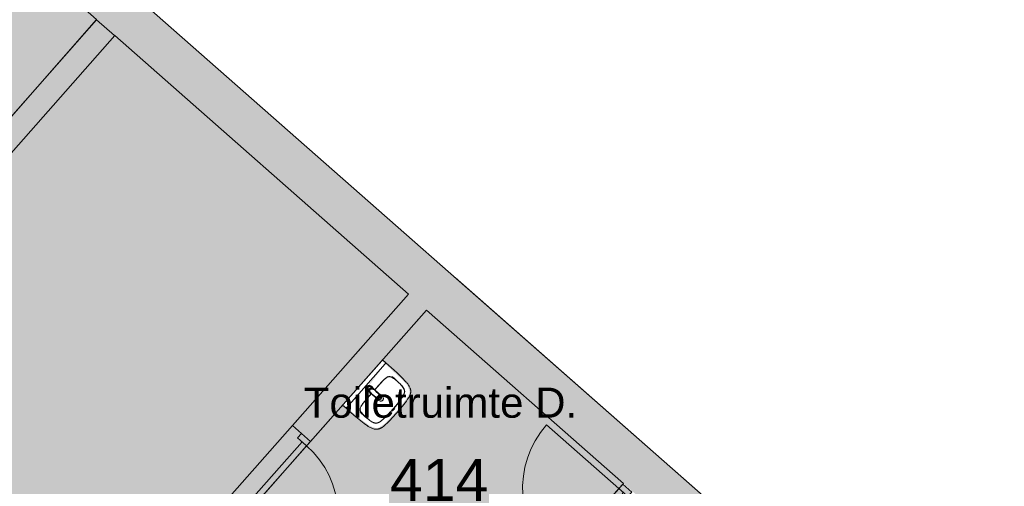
# Model space of a CAD drawing. Header units: millimetres. Extents: x 1989 to 88729, y 4659 to 113498.
# Tile 105 of 107: x 60547 to 68722, y 100117 to 103993. Entities that reach past the tile are written whole.
import ezdxf

# ---------------------------------------------------------------- set-up
doc = ezdxf.new("R2010")
doc.units = ezdxf.units.MM
for name, color, linetype, lineweight in [('A--A2__Ruwbouw', 8, 'Continuous', 9), ('A--AR9__AlgVoorz', 1, 'Continuous', 9), ('A--L$01A__Algemeen', 7, 'Continuous', 9), ('A--L22__Binnenwanden', 2, 'Continuous', 9), ('A--L23__Vloeren', 3, 'Continuous', 9), ('A--L3__Afbouw', 2, 'Continuous', 9), ('A--L74__VasteSanitaireVoorz', 1, 'Continuous', 9), ('A--LR9__AlgVoorz', 7, 'Continuous', 9), ('A--TR9__AlgVoorz', 1, 'Continuous', 13)]:
    doc.layers.add(name, color=color, linetype=linetype, lineweight=lineweight)
doc.styles.add('Arial_5', font='arial.ttf', dxfattribs={"height": 350})
doc.styles.add('Arial_6', font='arial.ttf', dxfattribs={"height": 250})

# ---------------------------------------------------------------- blocks, each defined once
blk = doc.blocks.new('32_DO_WB_vo deur enkel1 - vo 2-1766223-DO-Begane grond - Nieuwe situatie Kitchen equipment')
at = {"layer": 'A--L3__Afbouw'}
h = blk.add_hatch(color=9, dxfattribs=at)
h.paths.add_polyline_path([(-330, -50), (-280, -50), (-280, 50), (-330, 50), (-330, -47.4)])
h.paths.add_polyline_path([(520, -50), (570, -50), (570, 50), (520, 50), (520, 0)])
blk.add_hatch(color=9, dxfattribs=at).paths.add_polyline_path([(-280, 0), (520, 0.1), (520, 50), (-280, 50)])
at = {"layer": 'A--L$01A__Algemeen'}
blk.add_line((520, 50), (520, 850), dxfattribs=at)
blk.add_arc((520, 50), 800, 90, 180, dxfattribs=at)
at = {"layer": 'A--L3__Afbouw'}
for p, q in [((-280, 50), (-330, 50)), ((-330, 50), (-330, -50)), ((520, 50), (-280, 50)), ((-280, 50), (-280, 0)), ((-280, -50), (-280, 50)), ((520, 0), (520, 50)), ((570, 50), (520, 50)), ((520, 50), (520, -50)), ((570, -50), (570, 50)), ((-330, -50), (-280, -50)), ((-280, 0), (520, 0)), ((520, -50), (570, -50))]:
    blk.add_line(p, q, dxfattribs=at)
blk = doc.blocks.new('32_DO_WB_vo deur enkel1 - vo 2-1929187-DO-Begane grond - Nieuwe situatie Kitchen equipment')
at = {"layer": 'A--L3__Afbouw'}
h = blk.add_hatch(color=9, dxfattribs=at)
h.paths.add_polyline_path([(560, 100), (510, 100), (510, 0), (560, 0), (560, 94)])
h.paths.add_polyline_path([(-270, 100), (-320, 100), (-320, 0), (-270, 0), (-270, 64.2)])
blk.add_hatch(color=9, dxfattribs=at).paths.add_polyline_path([(510, 100), (-270, 100), (-270, 50), (510, 50)])
at = {"layer": 'A--L$01A__Algemeen'}
blk.add_line((510, 100), (510, 880), dxfattribs=at)
blk.add_arc((510, 100), 780, 90, 180, dxfattribs=at)
at = {"layer": 'A--L3__Afbouw'}
for p, q in [((-270, 100), (-320, 100)), ((-320, 100), (-320, 0)), ((510, 100), (-270, 100)), ((-270, 100), (-270, 50)), ((-270, 0), (-270, 100)), ((510, 50), (510, 100)), ((560, 100), (510, 100)), ((510, 100), (510, 0)), ((560, 0), (560, 100)), ((-320, 0), (-270, 0)), ((-270, 50), (510, 50)), ((510, 0), (560, 0))]:
    blk.add_line(p, q, dxfattribs=at)
blk = doc.blocks.new('74_PF_wastafel 50x38_sphinx300_un - 74_PF_wastafel 50x38_sphinx300_un-V19-DO-Begane grond - Nieuwe situatie Kitchen equipment')
at = {"layer": 'A--L74__VasteSanitaireVoorz'}
for p, q in [((242.8, 0), (247.2, 0)), ((247.2, 0), (250, 0)), ((-250, 0), (-250, -37.5)), ((-242, 0), (-250, 0)), ((-250, 0), (-247.2, 0)), ((-250, -37.5), (-250, -129)), ((-250, -37.5), (-241, -37.5)), ((-250, -37.5), (-242, -37.5)), ((-247.2, 0), (-242.8, 0)), ((242, 0), (-242, 0)), ((-242, -37.5), (242, -37.5)), ((250, 0), (242, 0)), ((242, -37.5), (250, -37.5)), ((250, -37.5), (250, 0)), ((250, -129), (250, -37.5)), ((-124.1, -117.2), (-20.7, -115.6)), ((21.7, -115.1), (124.1, -117.2))]:
    blk.add_line(p, q, dxfattribs=at)
at = {"layer": 'A--L74__VasteSanitaireVoorz', "lineweight": 25}
for p, q in [((-21, -99.7), (-23.8, -77.6)), ((23.8, -77.6), (21, -99.7)), ((-23, -98.5), (-23, -107.4)), ((-23, -98.5), (-21.6, -106)), ((-20, -98.6), (-23, -98.5)), ((-21.8, -114.8), (-15.5, -173.4)), ((-20.6, -115.7), (-21, -99.6)), ((-20.8, -101.2), (-20.6, -115.7)), ((-20.5, -126.4), (-19.8, -183.7)), ((15.5, -173.4), (21.8, -114.8)), ((19.7, -183.7), (20.4, -126.7)), ((23, -98.5), (20, -98.6)), ((21, -99.6), (20.6, -114.9)), ((20.6, -114.9), (20.8, -101.2)), ((23, -107.4), (23, -98.5)), ((-15.2, -173.4), (-15.5, -173.4)), ((-15.3, -173.4), (-15.5, -173.4)), ((-15.5, -173.4), (-15.2, -173.4)), ((-15.3, -173.4), (0, -173.4)), ((-15.2, -173.4), (15.2, -173.4)), ((0, -173.4), (15.3, -173.4)), ((15.5, -173.4), (15.2, -173.4)), ((15.2, -173.4), (15.5, -173.4)), ((15.5, -173.4), (15.3, -173.4))]:
    blk.add_line(p, q, dxfattribs=at)
at = {"layer": 'A--L74__VasteSanitaireVoorz', "flags": 128}
for points in [[(250, -37.5), (249.7, -37.5), (248.8, -37.5), (247.4, -37.5), (245.5, -37.5), (243.3, -37.5), (241, -37.5)], [(-250, -129), (-248.9, -182.6), (-245.7, -236.1), (-242.7, -269.1)], [(-197.2, -187.1), (-196.5, -177.3), (-195.4, -167.6), (-193.9, -157.9), (-193, -153.2)], [(-193, -153.2), (-192.7, -151.6), (-192.3, -150.1), (-191.8, -148.6), (-191.3, -147.1), (-190.7, -145.6), (-190.1, -144.1), (-189.4, -142.7), (-188.6, -141.3), (-187.8, -139.9), (-187, -138.6), (-186.1, -137.3), (-185.1, -136), (-184.1, -134.8), (-183, -133.6), (-181.9, -132.5), (-180.8, -131.4), (-179.6, -130.3), (-178.3, -129.3), (-177.1, -128.5)], [(-167.2, -123.7), (-159.8, -121.9), (-152.4, -120.3), (-145, -119.1), (-137.5, -118.1), (-129.9, -117.5), (-124.1, -117.2)], [(124.1, -117.2), (131.7, -117.6), (139.2, -118.3), (146.7, -119.4), (154.2, -120.7), (161.6, -122.3), (167.2, -123.7)], [(177.1, -128.5), (178.4, -129.4), (179.6, -130.4), (180.8, -131.5), (182, -132.6), (183.1, -133.7), (184.2, -134.9), (185.2, -136.1), (186.1, -137.4), (187, -138.7), (187.9, -140), (188.7, -141.4), (189.4, -142.8), (190.1, -144.2), (190.8, -145.7), (191.3, -147.2), (191.9, -148.7), (192.3, -150.2), (192.7, -151.8), (193, -153.2)], [(193, -153.2), (194.7, -162.8), (196, -172.5), (196.9, -182.3), (197.2, -187.1)], [(242.7, -269.1), (247.2, -215.7), (249.6, -162.1), (250, -129)], [(-197.2, -242.1), (-197.9, -221.1), (-197.7, -200.1), (-197.2, -187.1)], [(-191.5, -282.5), (-193.4, -273.3), (-195, -264.1), (-196.2, -254.8), (-197, -245.4), (-197.2, -242.1)], [(197.2, -242.1), (196.5, -251.4), (195.4, -260.7), (194, -270), (192.2, -279.2), (191.5, -282.5)], [(197.2, -187.1), (197.9, -208), (197.7, -229), (197.2, -242.1)], [(-242.7, -269.1), (-241.8, -276), (-240.7, -282.8), (-239.3, -289.5), (-237.6, -296.2), (-235.7, -302.8), (-233.4, -309.4), (-231, -315.8), (-228.3, -322.2), (-225.6, -327.8)], [(-157.2, -320.6), (-159.2, -319.8), (-161.1, -319), (-163.1, -318.1), (-164.9, -317.2), (-166.8, -316.1), (-168.6, -315), (-170.3, -313.9), (-172, -312.6), (-173.7, -311.3), (-175.3, -309.9), (-176.8, -308.5), (-178.3, -307), (-179.8, -305.4), (-181.1, -303.8), (-182.4, -302.1), (-183.6, -300.4), (-184.8, -298.6), (-185.9, -296.8), (-186.9, -295), (-187.8, -293.1), (-188.7, -291.1), (-189.5, -289.2), (-190.2, -287.2), (-190.8, -285.2), (-191.3, -283.1), (-191.5, -282.5)], [(-106.8, -331.3), (-115.2, -330.4), (-123.6, -329.1), (-131.9, -327.5), (-140.1, -325.6), (-148.3, -323.4), (-156.3, -320.8), (-157.2, -320.6)], [(157.2, -320.6), (149.1, -323.2), (141, -325.4), (132.8, -327.4), (124.5, -329), (116.1, -330.2), (107.7, -331.2), (106.8, -331.3)], [(191.5, -282.5), (191, -284.5), (190.4, -286.6), (189.7, -288.6), (188.9, -290.5), (188.1, -292.5), (187.2, -294.4), (186.2, -296.2), (185.1, -298.1), (184, -299.9), (182.8, -301.6), (181.5, -303.3), (180.2, -304.9), (178.8, -306.5), (177.3, -308), (175.8, -309.5), (174.2, -310.9), (172.6, -312.2), (170.9, -313.5), (169.1, -314.7), (167.3, -315.8), (165.5, -316.9), (163.6, -317.8), (161.7, -318.8), (159.8, -319.6), (157.8, -320.3), (157.2, -320.6)], [(225.6, -327.8), (228.5, -321.6), (231.2, -315.2), (233.7, -308.8), (235.8, -302.2), (237.8, -295.6), (239.4, -288.9), (240.8, -282.1), (241.9, -275.3), (242.7, -269.1)], [(-225.6, -327.8), (-224.3, -330.3), (-222.9, -332.7), (-221.5, -335), (-219.9, -337.3), (-218.3, -339.5), (-216.5, -341.6), (-214.7, -343.7), (-212.8, -345.7), (-210.8, -347.6), (-208.8, -349.5), (-206.8, -351.1)], [(-206.8, -351.1), (-204.1, -353.1), (-201.4, -355.1), (-198.5, -356.9), (-195.6, -358.6), (-192.6, -360.2), (-189.6, -361.7), (-186.5, -363.1), (-183.3, -364.3), (-180.1, -365.4), (-176.9, -366.4), (-173.6, -367.3), (-172.1, -367.6)], [(-172.1, -367.6), (-154.6, -371.1), (-137, -373.8), (-119.3, -375.9), (-101.5, -377.2), (-90, -377.7)], [(106.8, -331.3), (57.9, -334.6), (8.9, -335.9), (-40, -335.3), (-89, -332.7), (-106.8, -331.3)], [(-90, -377.7), (32.9, -378.8), (90, -377.7)], [(90, -377.7), (107.8, -376.8), (125.6, -375.2), (143.2, -372.9), (160.8, -369.9), (172.1, -367.6)], [(172.1, -367.6), (175.4, -366.8), (178.6, -365.9), (181.9, -364.8), (185, -363.7), (188.2, -362.4), (191.2, -360.9), (194.2, -359.4), (197.2, -357.7), (200.1, -355.9), (202.9, -354), (205.6, -352), (206.8, -351.1)], [(206.8, -351.1), (209, -349.3), (211, -347.5), (213, -345.5), (214.9, -343.5), (216.7, -341.5), (218.4, -339.3), (220, -337.1), (221.6, -334.8), (223.1, -332.5), (224.4, -330.1), (225.6, -327.8)]]:
    blk.add_lwpolyline(points, dxfattribs=at)
at = {"layer": 'A--L74__VasteSanitaireVoorz', "lineweight": 25, "flags": 128}
for points in [[(-21.7, -114.9), (-18.5, -144.2), (-15.2, -173.4)], [(-19.6, -103.8), (-19.3, -104.6), (-19, -105.3), (-18.6, -106.1)], [(15.2, -173.4), (18.5, -144.2), (21.7, -114.9)], [(17.2, -108.6), (17.7, -107.9), (18.1, -107.2), (18.5, -106.4), (18.8, -105.7), (19.1, -104.9), (19.4, -104.1), (19.6, -103.8)], [(17.5, -112.5), (21.6, -106), (23, -98.5)], [(-15.5, -173.4), (-15.5, -174.1), (-15.5, -174.7), (-15.4, -175.3), (-15.3, -175.9), (-15.2, -176.5), (-15.1, -177.1), (-14.9, -177.7), (-14.8, -178.3), (-14.5, -178.9), (-14.3, -179.5), (-14.1, -180.1), (-13.8, -180.6), (-13.5, -181.2), (-13.2, -181.7), (-12.8, -182.2), (-12.5, -182.7), (-12.1, -183.2), (-11.7, -183.7), (-11.3, -184.1), (-10.8, -184.6), (-10.4, -185), (-9.9, -185.4), (-9.4, -185.8), (-8.9, -186.2), (-8.4, -186.5), (-7.9, -186.8), (-7.3, -187.1), (-6.8, -187.4), (-6.2, -187.7), (-5.6, -187.9), (-5, -188.1), (-4.5, -188.3), (-3.9, -188.5), (-3.3, -188.6), (-2.6, -188.8), (-2, -188.8), (-1.4, -188.9), (-0.8, -189), (-0.2, -189), (0.5, -189), (1.1, -188.9), (1.7, -188.9), (2.3, -188.8), (2.9, -188.7), (3.5, -188.6), (4.1, -188.4), (4.7, -188.2), (5.3, -188), (5.9, -187.8), (6.5, -187.6), (7, -187.3), (7.6, -187), (8.1, -186.7), (8.6, -186.4), (9.1, -186), (9.6, -185.6), (10.1, -185.2), (10.6, -184.8), (11, -184.4), (11.5, -183.9), (11.9, -183.5), (12.3, -183), (12.6, -182.5), (13, -182), (13.3, -181.4), (13.6, -180.9), (13.9, -180.4), (14.2, -179.8), (14.4, -179.2), (14.6, -178.6), (14.8, -178.1), (15, -177.5), (15.2, -176.9), (15.3, -176.2), (15.4, -175.6), (15.5, -175), (15.5, -174.4), (15.5, -173.8), (15.5, -173.4)]]:
    blk.add_lwpolyline(points, dxfattribs=at)
at = {"layer": 'A--L74__VasteSanitaireVoorz', "lineweight": 25}
for start, end in [(0, 180), (180, 243.63718), (288, 0)]:
    blk.add_arc((0, -74.6), 24, start, end, dxfattribs=at)
at = {"layer": 'A--L74__VasteSanitaireVoorz'}
for centre, radius, start, end in [((0, -75), 17.5, 0, 180), ((0, -75), 17.5, 180, 240), ((0, -75), 17.5, 75, 105), ((0, -75), 17.5, 285, 0), ((1090.6, -129), 1290.6, 180.891, 182.76759), ((47.1, -199.9), 244.6, 169.00208, 176.99792), ((-154, -160.8), 39.8, 125.61769, 169.00208), ((-159, -153.8), 31.2, 105.2254, 125.61769), ((-117.5, -306.2), 189.1, 92.01283, 105.2254), ((0, -3649.7), 3534.7, 90.34124, 92.01283), ((0, -75), 17.5, 225, 240), ((0, -75), 17.5, 285, 315), ((0, -3649.7), 3534.7, 87.98717, 89.64849), ((117.5, -306.2), 189.1, 74.7746, 87.98717), ((159, -153.8), 31.2, 54.38231, 74.7746), ((154, -160.8), 39.8, 10.99792, 54.38231), ((-47.1, -199.9), 244.6, 3.00208, 10.99792), ((-1090.6, -129), 1290.6, 357, 359.109), ((327.2, -214.6), 525.1, 176.99792, 183.00208), ((36.8, -229.8), 234.3, 183.00208, 192.99792), ((0, -200), 23, 150, 180), ((0, -200), 23, 180, 0), ((0, -200), 23, 360, 30), ((-36.8, -229.8), 234.3, 347.00208, 356.99792), ((-327.2, -214.6), 525.1, 356.99792, 3.00208), ((-140, -270.6), 52.8, 192.99792, 251.00208), ((-71, -251.1), 122.6, 198.24592, 206.41692), ((-163.9, -297.2), 18.9, 206.41692, 231.42615), ((-154, -284.8), 34.8, 231.42615, 244.552), ((-88.4, -120.6), 211.5, 251.00208, 264.99792), ((88.4, -120.6), 211.5, 275.00208, 288.99792), ((140, -270.6), 52.8, 288.99792, 347.00208), ((154, -284.8), 34.8, 295.448, 308.57385), ((163.9, -297.2), 18.9, 308.57385, 333.58308), ((71, -251.1), 122.6, 333.58308, 341.75408), ((0, 889), 1224.9, 264.99792, 275.00208), ((0, 2695.4), 3038.4, 269.72194, 270.27806)]:
    blk.add_arc(centre, radius, start, end, dxfattribs=at)
at = {"layer": 'A--L74__VasteSanitaireVoorz', "lineweight": 25}
for centre, major_axis, ratio, start_param, end_param in [((0, -97.9), (20.5, 0), 0.967332, 1.570796, 3.665191), ((0, -97.9), (20.5, 0), 0.967332, 5.759587, 7.853982), ((0, -99.6), (20.1, 0), 0.870402, 1.570796, 3.08442), ((0, -98.5), (20, 0), 0.97026, 3.144451, 3.592433), ((0, -99.6), (20.1, 0), 0.870402, 0.057173, 1.570796), ((0, -98.5), (20, 0), 0.97026, 5.832345, 6.280327), ((0, -183.7), (19.7, 0), 0.967332, 3.141593, 6.283185)]:
    blk.add_ellipse(centre, major_axis=major_axis, ratio=ratio, start_param=start_param, end_param=end_param, dxfattribs=at)
for points, knots in [([(23, -98.5), (23, -95.5), (21.9, -91.3), (18.8, -86.9), (16.7, -84.7), (14.8, -83.2), (12.8, -81.9), (10, -80.4), (5.9, -79.1), (1.9, -78.5), (-1.5, -78.6), (-4.5, -78.9), (-7.9, -79.7), (-11.6, -81.1), (-14.8, -83.2), (-17.7, -85.6), (-20, -88.5), (-21.7, -91.7), (-22.7, -95), (-23, -97.3), (-23, -98.5)], [-1, -1, -1, -1, -0.861111, -0.791667, -0.756944, -0.722222, -0.6875, -0.652778, -0.583333, -0.513889, -0.479167, -0.444444, -0.388889, -0.333333, -0.277778, -0.222222, -0.166667, -0.111111, -0.055556, 0, 0, 0, 0]), ([(-21.2, -97.3), (-21.1, -94.2), (-20.1, -90), (-17.2, -85.6), (-15.2, -83.5), (-13.5, -82), (-11.6, -80.7), (-9, -79.3), (-5.4, -78), (-1.7, -77.4), (1.4, -77.5), (4.1, -77.7), (7.2, -78.5), (10.5, -80), (13.5, -81.9), (16.1, -84.3), (18.3, -87.2), (19.9, -90.4), (20.9, -93.7), (21.1, -96), (21.2, -97.3)], [-1, -1, -1, -1, -0.861111, -0.791667, -0.756944, -0.722222, -0.6875, -0.652778, -0.583333, -0.513889, -0.479167, -0.444444, -0.388889, -0.333333, -0.277778, -0.222222, -0.166667, -0.111111, -0.055556, 0, 0, 0, 0]), ([(-23, -107.4), (-23, -104), (-21.9, -99.2), (-18.8, -94), (-16.6, -91.6), (-14.8, -89.9), (-12.8, -88.3), (-9.9, -86.7), (-5.9, -85.2), (-1.9, -84.5), (1.5, -84.6), (4.5, -84.9), (7.9, -85.8), (11.5, -87.5), (14.8, -89.8), (17.7, -92.6), (20, -95.9), (21.7, -99.6), (22.7, -103.3), (23, -106), (23, -107.4)], [-1, -1, -1, -1, -0.861111, -0.791667, -0.756944, -0.722222, -0.6875, -0.652778, -0.583333, -0.513889, -0.479167, -0.444444, -0.388889, -0.333333, -0.277778, -0.222222, -0.166667, -0.111111, -0.055556, 0, 0, 0, 0]), ([(-18.6, -103.3), (-18.7, -103.1), (-19.1, -102.7), (-19.5, -102.1), (-19.8, -101.5), (-20.1, -101), (-20.4, -100.5), (-20.6, -100), (-20.8, -99.6), (-20.9, -99.5)], [0.7142857, 0.7142857, 0.7142857, 0.7142857, 0.75, 0.7857143, 0.8214286, 0.8571429, 0.8928571, 0.9285714, 1, 1, 1, 1]), ([(20.8, -99.5), (20.8, -99.7), (20.6, -100), (20.4, -100.5), (20.1, -101), (19.8, -101.5), (19.5, -102.1), (19.1, -102.7), (18.8, -103.1), (18.5, -103.5), (18.1, -104), (17.4, -104.7), (16.7, -105.3), (16.3, -105.7)], [0, 0, 0, 0, 0.0714286, 0.1071429, 0.1428571, 0.1785714, 0.2142857, 0.25, 0.2678571, 0.2857143, 0.3214286, 0.3571429, 0.4285714, 0.4285714, 0.4285714, 0.4285714]), ([(15.3, -173.4), (15.3, -175.8), (14.6, -179), (12.6, -182.5), (11.1, -184.1), (9.9, -185.3), (8.5, -186.3), (6.7, -187.5), (4, -188.5), (0.7, -189), (-2.5, -188.8), (-5.3, -188), (-7.7, -186.9), (-9.9, -185.3), (-11.8, -183.4), (-13.4, -181.2), (-14.5, -178.7), (-15.1, -176.2), (-15.3, -174.4), (-15.3, -173.4)], [-1, -1, -1, -1, -0.861111, -0.791667, -0.756944, -0.722222, -0.6875, -0.652778, -0.583333, -0.513889, -0.444444, -0.388889, -0.333333, -0.277778, -0.222222, -0.166667, -0.111111, -0.055556, 0, 0, 0, 0])]:
    blk.add_open_spline(points, degree=3, knots=knots, dxfattribs=at)
for points in [[(-21.7, -114.9), (-22.2, -113.7), (-22.8, -111.2), (-23, -108.7), (-23, -107.4)], [(-20.8, -101.2), (-20.9, -100.5), (-21.1, -99.2), (-21.2, -97.9), (-21.2, -97.3)], [(-20.9, -99.5), (-21, -99.3), (-21, -99.4), (-20.9, -100.4), (-20.8, -101.2)], [(21.2, -97.3), (21.2, -97.9), (21.1, -99.2), (20.9, -100.5), (20.8, -101.2)], [(20.8, -101.2), (20.9, -100.5), (21, -99.5), (21, -99.3), (20.8, -99.5)], [(23, -107.4), (23, -108.7), (22.8, -111.2), (22.2, -113.7), (21.7, -114.9)]]:
    blk.add_open_spline(points, degree=3, dxfattribs=at)
at = {"layer": 'A--L74__VasteSanitaireVoorz'}
for points in [[(76, -115.8), (76, -115.8), (75.5, -115.8), (73.6, -115.8), (70.6, -115.7), (66.9, -115.6), (63.1, -115.6), (59.4, -115.5), (56.4, -115.5), (54.5, -115.4), (54, -115.4), (54, -115.4)], [(54, -115.4), (54, -115.4), (54.5, -115.4), (56.4, -115.5), (59.4, -115.5), (63.1, -115.6), (66.9, -115.6), (70.6, -115.7), (73.6, -115.8), (75.5, -115.8), (76, -115.8), (76, -115.8)]]:
    blk.add_open_spline(points, degree=3, dxfattribs=at)

msp = doc.modelspace()

# ---------------------------------------------------------------- hatches: boundary and pattern name
at = {"layer": 'A--A2__Ruwbouw'}
msp.add_hatch(color=9, dxfattribs=at).paths.add_polyline_path([(71294.1, 95088.2), (71532, 95358.3), (52004.2, 112562.6), (51714, 112338.5), (71092.2, 95266.1)])
h = msp.add_hatch(color=9, dxfattribs=at)
h.paths.add_polyline_path([(58125.1, 100217.4), (60267.9, 102649.8), (60117.8, 102782), (57971.1, 100345.2), (58016.3, 100307.7)])
h.paths.add_polyline_path([(61334.6, 103860.6), (61335.6, 103861.8), (61333.3, 103861.8)])
h = msp.add_hatch(color=9, dxfattribs=at)
h.paths.add_polyline_path([(61601.5, 98949.7), (61631, 98983.1), (61481.1, 99115.5), (61451.4, 99081.9), (61581.2, 98967.5)])
h.paths.add_polyline_path([(62213.4, 99642.8), (62379.2, 99830.7), (62229.3, 99963), (62066.1, 99772.8), (62180.3, 99672)])
h.paths.add_polyline_path([(62961.6, 100490.4), (63924.1, 101581.2), (63774.3, 101713.2), (62811.7, 100622.8)])
at = {"layer": 'A--AR9__AlgVoorz'}
msp.add_hatch(color=7, dxfattribs=at).paths.add_polyline_path([(60192.8, 102715.9), (61259.5, 103926.7), (55137.4, 109322.4), (55090.5, 109269.2), (55038, 109315.5), (54456.4, 108655.1), (54508.9, 108608.9), (54059.5, 108098.7), (60142.9, 102810.5), (60117.8, 102782), (60152.3, 102751.6)])
h = msp.add_hatch(color=7, dxfattribs=at)
h.paths.add_polyline_path([(56915, 93943.3), (60723.9, 98257.8), (62817.9, 96421.9), (63468.9, 97171), (62035, 98434.4), (61930.4, 98080), (62039, 97917.6), (61752.3, 97994.2), (61859.7, 97840.2), (61738.9, 97431), (60758.2, 98296.7), (61481.1, 99115.5), (61556, 99049.3), (62138.4, 99709), (62063.5, 99775.2), (62229.3, 99963), (62304.3, 99896.9), (62886.7, 100556.6), (62811.7, 100622.8), (63774.3, 101713.2), (61258.7, 103925.8), (60192.8, 102715.9), (60262.9, 102644.1), (58048.1, 100118.8), (57905.6, 99923.6), (57804.7, 99765.7), (57761.1, 99696.4), (57669.1, 99530.4), (57520.9, 99207.7), (57446.1, 99014.4), (57341.5, 98662.1), (57339.1, 98653.4), (57261.9, 98251), (57219.1, 98030.4), (57127.8, 97694.5), (57067.1, 97518.2), (57001, 97352.8), (56914.5, 97163.6), (56829.1, 96998.3), (56779.1, 96907.4), (56606.8, 96641.9), (56361.4, 96323.8), (55425.9, 95259.3), (55423.6, 95256.5), (55426, 95255.1), (56911.8, 93946.1)])
h.paths.add_polyline_path([(56771.5, 93969.7), (56783, 93992.9), (55433, 95173.3), (55426, 95155.2), (56759.5, 93980.3)])
h = msp.add_hatch(color=7, dxfattribs=at)
h.paths.add_polyline_path([(63966, 98332), (65555, 100144.4), (63924.4, 101581), (62330.7, 99772.8), (63620.2, 98636.7)])
h.paths.add_polyline_path([(62374.8, 99901.3), (62886.1, 100490.4), (62853.6, 100519.1), (62337.3, 99934.3), (62356.4, 99917.5)])
h.paths.add_polyline_path([(63580.8, 101135), (63406.3, 100911.9), (63432.5, 100926.7), (63441.9, 100913.7), (63457, 100911.9), (63461.2, 100919.7), (63470.4, 100919.8), (63454.8, 100945.9), (63448.6, 100955.6), (63574.4, 101126.3)])
h.paths.add_polyline_path([(63505.5, 100599.7), (63461.2, 100614), (63386, 100666.9), (63328.7, 100714.7), (63233.4, 100797.4), (63553.4, 101160.5), (63738.5, 100988), (63766.8, 100953.9), (63784.5, 100902.5), (63775.1, 100869.4), (63712.5, 100782.9), (63576.5, 100635.4), (63528.2, 100603.4), (63518.5, 100600.5)])
h.paths.add_polyline_path([(63504.5, 100634.7), (63535.1, 100643.5), (63581.7, 100679.8), (63705.3, 100819.2), (63738.6, 100869.4), (63748.8, 100902.5), (63741.7, 100933.4), (63715.6, 100966.9), (63663, 101013.3), (63620.2, 101034.9), (63598.7, 101032.1), (63562.4, 101003.9), (63494.7, 100930.5), (63563.4, 100994.6), (63598.7, 101022.6), (63640.6, 101019.5), (63690.1, 100981), (63731.9, 100935.9), (63740.5, 100896.8), (63724.2, 100858.1), (63682.3, 100802.5), (63594.3, 100703.6), (63533.2, 100651.2), (63513.3, 100643), (63461.2, 100659), (63396.4, 100714.7), (63380.7, 100732.8), (63380.7, 100780.6), (63417.2, 100829.5), (63365.2, 100761.9), (63368.8, 100738.5), (63399.3, 100700.9), (63465.2, 100647.9), (63492.6, 100636.1)])
h.paths.add_polyline_path([(63544.9, 100823.8), (63562.6, 100834.3), (63566, 100850.2), (63558.7, 100864), (63548, 100864.4), (63550.5, 100859), (63524.3, 100840.6), (63524.3, 100834), (63538.9, 100824.2)])

# ---------------------------------------------------------------- linework, layer by layer
at = {"layer": 'A--L22__Binnenwanden', "lineweight": 15}
for p, q in [((71532, 95358.3), (52004.2, 112562.6)), ((61185.5, 103994), (61184.5, 103992.8)), ((61184.5, 103992.8), (61334.6, 103860.6)), ((61334.6, 103860.6), (61335.6, 103861.8)), ((61335.6, 103861.8), (63774.3, 101713.2)), ((63774.3, 101713.2), (62811.7, 100622.8)), ((62961.6, 100490.4), (63924.4, 101581)), ((63924.4, 101581), (65559.4, 100140.5)), ((62811.7, 100622.8), (62961.6, 100490.4)), ((65559.4, 100140.5), (65555, 100135.5)), ((65555, 100135.5), (65630, 100069.4))]:
    msp.add_line(p, q, dxfattribs=at)
at = {"layer": 'A--L23__Vloeren'}
for p, q in [((60142.9, 102810.5), (61184.5, 103992.8)), ((72960.2, 94101.1), (64162.8, 101852.2))]:
    msp.add_line(p, q, dxfattribs=at)
at = {"layer": 'A--LR9__AlgVoorz', "flags": 128}
for points in [[(61185.5, 103994), (55137.4, 109322.4), (54059.5, 108098.7), (60142.9, 102810.5)], [(65559.4, 100140.5), (63924.4, 101581), (62329.3, 99774.1), (63966, 98332), (64925, 99420.5)]]:
    msp.add_lwpolyline(points, close=True, dxfattribs=at)
msp.add_lwpolyline([(56915, 93943.3), (60723.9, 98257.8), (62813.4, 96416.8), (63474, 97166.6), (61385.2, 99006.9), (62045, 99754.3), (62247.6, 99983.7), (63774.3, 101713.2), (61335.6, 103861.8), (60227.3, 102603.7)], dxfattribs=at)

# ---------------------------------------------------------------- block references
at = {"layer": 'A--L3__Afbouw'}
for name, p, rotation in [('32_DO_WB_vo deur enkel1 - vo 2-1766223-DO-Begane grond - Nieuwe situatie Kitchen equipment', (65215.7, 99674.8), 48.6179553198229), ('32_DO_WB_vo deur enkel1 - vo 2-1929187-DO-Begane grond - Nieuwe situatie Kitchen equipment', (62674.9, 100316.7), 228.5616180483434)]:
    msp.add_blockref(name, p, dxfattribs=dict(at, rotation=rotation))
at = {"layer": 'A--L74__VasteSanitaireVoorz', "rotation": 48.61795531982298}
msp.add_blockref('74_PF_wastafel 50x38_sphinx300_un - 74_PF_wastafel 50x38_sphinx300_un-V19-DO-Begane grond - Nieuwe situatie Kitchen equipment', (63393.4, 100978.9), dxfattribs=at)

# ---------------------------------------------------------------- texts
at = {"layer": 'A--TR9__AlgVoorz', "attachment_point": 1}
for s, insert, char_height, width, style in [('Toiletruimte D.', (62905.3, 100936.6), 250, 2741.771, 'Arial_6'), ('414', (63621.7, 100344.9), 350, 1010.126, 'Arial_5')]:
    msp.add_mtext(s, dxfattribs=dict(at, insert=insert, char_height=char_height, width=width, style=style))

doc.saveas('drawing.dxf')
